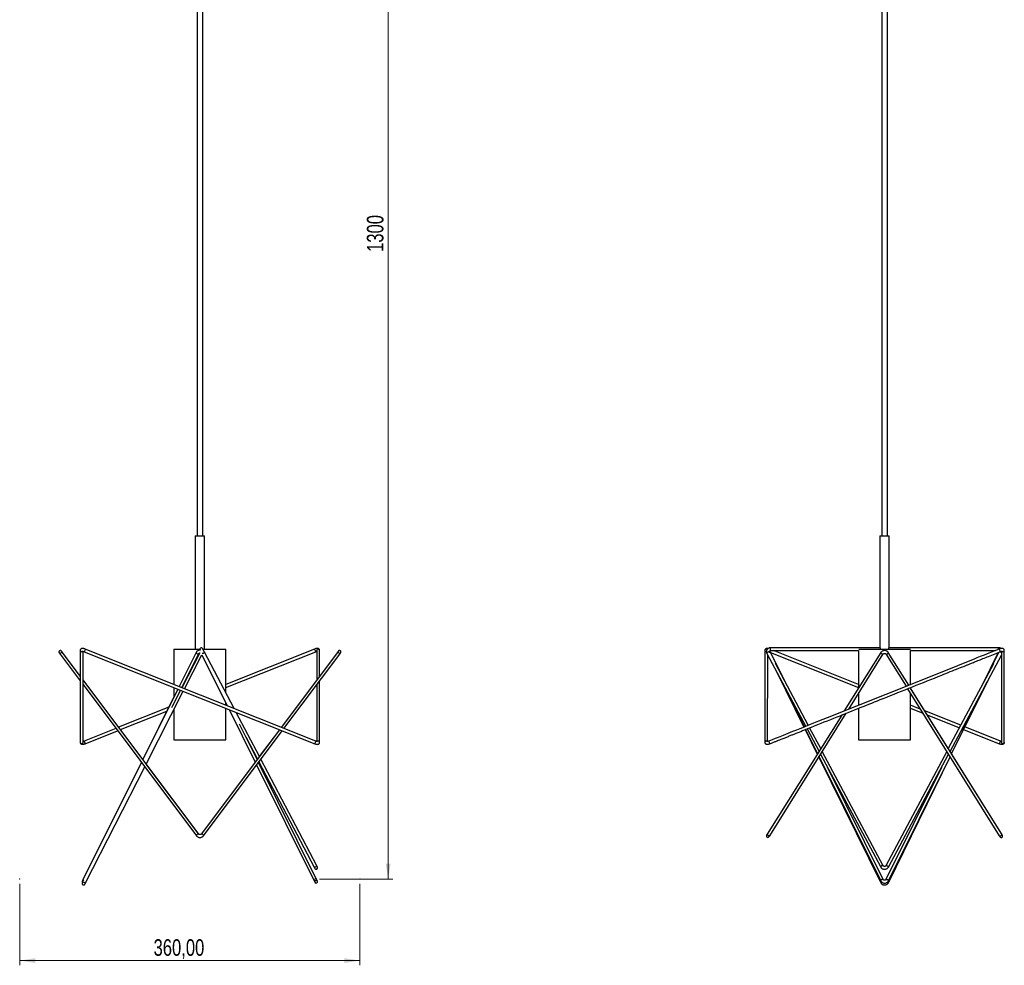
# Model space of a CAD drawing. Header units: millimetres. Extents: x 609 to 817, y 249 to 649.
# Tile 1 of 2: x 609 to 817, y 249 to 449. Entities that reach past the tile are written whole.
import ezdxf

# ---------------------------------------------------------------- set-up
doc = ezdxf.new("R2010")
doc.units = ezdxf.units.MM
doc.header["$PDSIZE"] = -1
doc.styles.add('SLDTEXTSTYLE0', font='TXT', dxfattribs={"width": 0.75})
doc.dimstyles.new('SLDDIMSTYLE0', dxfattribs={"dimtxt": 3.5, "dimasz": 3.302, "dimexe": 0, "dimexo": 0.0625, "dimgap": 0.875, "dimtad": 1, "dimdec": 0, "dimlfac": 5, "dimrnd": 1e-09, "dimzin": 12, "dimdsep": 46, "dimtxsty": 'SLDTEXTSTYLE0', "dimsah": 1, "dimcen": 0.09, "dimadec": 0, "dimazin": 3, "dimtfac": 1, "dimtdec": 0, "dimtofl": 0, "dimtmove": 0, "dimatfit": 3, "dimfxl": 0, "dimfrac": 2, "dimtolj": 1, "dimtzin": 12, "dimarcsym": 0})
doc.dimstyles.new('SLDDIMSTYLE1', dxfattribs={"dimtxt": 3.5, "dimasz": 3.302, "dimexe": 0, "dimexo": 0.0625, "dimgap": 0.875, "dimtad": 1, "dimlfac": 5, "dimrnd": 1e-09, "dimzin": 12, "dimdsep": 46, "dimtxsty": 'SLDTEXTSTYLE0', "dimsah": 1, "dimcen": 0.09, "dimadec": 0, "dimazin": 3, "dimtfac": 1, "dimtofl": 0, "dimtmove": 0, "dimatfit": 3, "dimfxl": 0, "dimfrac": 2, "dimtolj": 1, "dimtzin": 12, "dimarcsym": 0})

# ---------------------------------------------------------------- blocks, each defined once
blk = doc.blocks.new('_D')
at = {"color": 7, "linetype": 'Continuous', "lineweight": 0}
for p, q in [((653.68, 526.97), (688.01, 526.97)), ((687.01, 267.04), (687.01, 526.97)), ((672.5, 267.04), (688.01, 267.04))]:
    blk.add_line(p, q, dxfattribs=at)
at = {"color": 7, "linetype": 'Continuous', "lineweight": 18}
for points in [[(687.01, 526.97), (686.5, 523.67), (687.52, 523.67)], [(687.01, 267.04), (687.52, 270.35), (686.5, 270.35)]]:
    blk.add_solid(points, dxfattribs=at)
at = {"color": 7, "linetype": 'Continuous', "lineweight": 18, "insert": (682.5, 399.8), "char_height": 3.5, "attachment_point": 1, "rotation": 90, "style": 'SLDTEXTSTYLE0'}
blk.add_mtext('1300', dxfattribs=at)
blk = doc.blocks.new('_D_1')
at = {"color": 7, "linetype": 'Continuous', "lineweight": 0}
for p, q in [((609.04, 266.04), (609.04, 248.81)), ((681.04, 266.04), (681.04, 248.81)), ((609.04, 249.81), (681.04, 249.81))]:
    blk.add_line(p, q, dxfattribs=at)
at = {"color": 7, "linetype": 'Continuous', "lineweight": 18}
for points in [[(609.04, 249.81), (612.34, 249.3), (612.34, 250.31)], [(681.04, 249.81), (677.74, 250.31), (677.74, 249.3)]]:
    blk.add_solid(points, dxfattribs=at)
at = {"color": 7, "linetype": 'Continuous', "lineweight": 18, "insert": (637.37, 254.32), "char_height": 3.5, "attachment_point": 1, "style": 'SLDTEXTSTYLE0'}
blk.add_mtext('360,00', dxfattribs=at)

msp = doc.modelspace()

# ---------------------------------------------------------------- linework, layer by layer
at = {"color": 7, "linetype": 'Continuous', "lineweight": 25}
for p, q in [((646.5809, 511.7726), (646.5809, 339.7216)), ((647.7809, 339.7216), (647.7809, 511.7726)), ((791.4397, 511.7726), (791.4397, 339.7216)), ((792.6397, 339.7216), (792.6397, 511.7726)), ((646.1809, 339.7216), (646.1809, 315.7216)), ((646.1809, 339.7216), (647.1809, 339.7216)), ((647.1809, 339.7216), (648.1809, 339.7216)), ((648.1809, 315.7216), (648.1809, 339.7216)), ((791.0397, 339.7216), (791.0397, 316.0216)), ((791.0397, 339.7216), (793.0397, 339.7216)), ((793.0397, 316.0216), (793.0397, 339.7216)), ((617.6121, 314.6819), (621.8495, 309.0269)), ((621.8502, 310.0266), (618.0922, 315.0417)), ((621.8502, 310.0279), (618.0924, 315.0417)), ((621.8537, 315.4657), (621.841, 295.9857)), ((622.441, 295.9832), (622.4536, 315.2566)), ((622.6822, 315.1875), (671.461, 295.6984)), ((671.6839, 296.2555), (622.9051, 315.7446)), ((641.6809, 315.7216), (641.6809, 308.2429)), ((641.6809, 315.7216), (647.1809, 315.7216)), ((646.3795, 315.0283), (642.7806, 307.8035)), ((643.3397, 307.5801), (646.9165, 314.7608)), ((647.1257, 314.9106), (643.3776, 307.565)), ((647.2152, 315.5822), (647.2471, 315.5214)), ((648.1445, 315.103), (647.7465, 315.8611)), ((647.8197, 315.7216), (652.6809, 315.7216)), ((654.4173, 303.1541), (648.1445, 315.103)), ((671.4567, 315.7447), (652.6809, 308.247)), ((652.6809, 306.4618), (652.6809, 315.7216)), ((652.6809, 307.6009), (671.6794, 315.1876)), ((676.2693, 315.0417), (664.3776, 299.1746)), ((676.2695, 315.0417), (664.3794, 299.1739)), ((664.9564, 298.9434), (676.7496, 314.6819)), ((766.7127, 315.4667), (766.7092, 295.9776)), ((767.1139, 314.8224), (775.3513, 299.3772)), ((770.8624, 309.069), (767.8913, 315.0557)), ((767.8963, 315.0457), (786.5397, 307.5996)), ((791.0858, 316.0216), (767.9212, 316.0216)), ((767.9212, 315.4216), (786.5479, 315.4216)), ((786.5397, 308.2457), (768.5727, 315.4216)), ((791.2483, 315.0207), (783.517, 302.6398)), ((784.4596, 303.0164), (791.7573, 314.7029)), ((786.5397, 315.4216), (786.5397, 307.4803)), ((786.5725, 315.7216), (797.5069, 315.7216)), ((791.157, 315.7216), (791.157, 315.9689)), ((791.7573, 314.7029), (791.7542, 314.6984)), ((792.3218, 314.7029), (796.59, 307.8632)), ((792.3218, 314.7029), (792.3245, 314.6989)), ((797.1561, 308.0894), (792.8308, 315.0206)), ((792.9324, 315.7216), (792.9324, 315.9811)), ((816.1613, 316.0216), (792.9936, 316.0216)), ((797.5315, 315.4216), (815.5073, 315.4216)), ((797.5397, 308.2426), (797.5397, 315.4216)), ((816.0921, 315.0092), (812.6906, 308.077)), ((816.1881, 315.0557), (813.1817, 308.9978)), ((816.767, 315.2547), (816.7814, 295.9861)), ((817.3814, 295.9882), (817.3669, 315.467)), ((643.9371, 307.3414), (647.6054, 314.5305)), ((647.6009, 314.5216), (652.9516, 303.7398)), ((767.3093, 296.1888), (767.3125, 314.4501)), ((775.9118, 299.6011), (768.9389, 312.6755)), ((815.1266, 312.644), (805.5352, 294.6621)), ((805.9018, 294.0745), (816.7676, 314.4458)), ((769.1564, 310.9927), (774.9659, 299.2232)), ((635.0895, 292.3633), (622.4496, 309.228)), ((646.9151, 276.5766), (622.4496, 309.2266)), ((770.3288, 308.7944), (775.0601, 299.2608)), ((806.2046, 293.5892), (813.7153, 308.7232)), ((808.1253, 297.4111), (814.1913, 309.6157)), ((622.449, 308.2269), (646.4349, 276.2168)), ((642.5122, 307.2646), (635.088, 292.3603)), ((635.8048, 291.4037), (643.6633, 306.8047)), ((641.2393, 303.3635), (643.0712, 307.0413)), ((643.1037, 307.0283), (641.4638, 303.8144)), ((641.6809, 307.5968), (641.6809, 305.5957)), ((786.5397, 306.3475), (786.5397, 303.8475)), ((796.9127, 307.346), (816.3248, 276.2386)), ((816.8336, 276.5565), (797.4788, 307.5722)), ((797.5397, 307.4746), (797.5397, 307.5965)), ((805.5354, 294.6624), (797.5397, 307.4749)), ((797.5397, 296.5216), (797.5397, 306.3413)), ((641.6809, 305.5958), (635.088, 292.3603)), ((641.6809, 304.25), (641.6809, 304.2397)), ((652.6809, 304.2853), (652.9516, 303.7398)), ((652.6809, 303.8479), (652.6809, 304.2853)), ((640.598, 303.4219), (629.9793, 299.1815)), ((630.352, 298.6843), (640.1962, 302.6154)), ((641.6809, 302.9196), (641.6809, 296.5216)), ((652.6809, 296.5216), (652.6809, 303.2018)), ((653.3515, 302.9339), (658.8678, 291.8185)), ((653.3515, 302.9339), (658.8678, 291.8185)), ((659.7501, 292.996), (654.8466, 302.3365)), ((767.7376, 276.2378), (783.922, 302.1555)), ((786.5397, 303.2014), (786.5397, 296.5216)), ((799.6085, 303.0261), (797.5397, 303.8524)), ((797.5397, 303.2063), (800.1455, 302.1656)), ((808.1721, 299.6059), (800.5509, 302.6498)), ((782.9794, 301.7789), (767.2287, 276.5556)), ((801.0879, 301.7892), (807.888, 299.0733)), ((806.23, 293.5486), (810.2277, 301.6957)), ((629.4002, 298.9503), (622.6776, 296.2657)), ((622.9005, 295.7087), (629.7728, 298.453)), ((664.0068, 298.6767), (647.4467, 276.5766)), ((647.9268, 276.2168), (664.5838, 298.4461)), ((659.2707, 292.3563), (655.5384, 299.8769)), ((664.0049, 298.6774), (659.7488, 292.9985)), ((775.2322, 298.6835), (777.7991, 293.4831)), ((775.3277, 298.7216), (777.8706, 293.5976)), ((775.6353, 298.8445), (778.1743, 294.0839)), ((778.5411, 294.6713), (776.1959, 299.0685)), ((808.7753, 298.7189), (816.3196, 295.7057)), ((816.5414, 296.2632), (809.0432, 299.258)), ((622.6782, 296.2648), (622.6776, 296.2655)), ((641.6809, 296.5216), (647.1809, 296.5216)), ((647.1809, 296.5216), (652.6809, 296.5216)), ((659.2707, 292.3563), (656.892, 297.1494)), ((656.892, 297.1494), (659.3516, 292.4642)), ((786.5397, 296.5216), (797.5397, 296.5216)), ((791.7619, 269.8818), (778.8669, 294.0603)), ((805.2092, 294.051), (792.3176, 269.8818)), ((634.7886, 291.7593), (622.4347, 266.9583)), ((634.7886, 291.7593), (622.4347, 266.9583)), ((658.8665, 291.8212), (647.4272, 276.5579)), ((659.3503, 292.4668), (659.2694, 292.3589)), ((671.8743, 266.9598), (659.5694, 291.7543)), ((671.8743, 266.9598), (659.5694, 291.7543)), ((659.6605, 291.8759), (671.3542, 269.6012)), ((671.8854, 269.8801), (660.059, 292.4077)), ((778.1114, 292.8504), (791.2202, 266.293)), ((778.1839, 292.9664), (791.2227, 266.693)), ((778.5001, 293.473), (791.2325, 269.5995)), ((792.847, 269.5995), (805.5759, 293.4635)), ((792.8567, 266.693), (805.8913, 292.9579)), ((792.8574, 266.2958), (805.9187, 292.9141)), ((816.8341, 276.557), (806.2302, 293.549)), ((622.9902, 266.2894), (635.5011, 290.8084)), ((646.9203, 276.5781), (635.8064, 291.4068)), ((659.1665, 291.2166), (671.3368, 266.693)), ((659.1665, 291.2166), (671.3368, 266.693)), ((791.7602, 266.9598), (779.9708, 290.7155)), ((804.0892, 290.6763), (792.3192, 266.9598)), ((767.2287, 276.5556), (767.0815, 276.3199)), ((767.5904, 276.0021), (767.7376, 276.2378)), ((671.3542, 269.6012), (671.514, 269.2968)), ((672.0452, 269.5757), (671.8854, 269.8801)), ((791.7619, 269.8818), (791.7603, 269.8847)), ((792.3176, 269.8818), (792.3192, 269.8847)), ((671.3368, 266.693), (671.4952, 266.3739)), ((671.3368, 266.693), (671.4952, 266.3739)), ((672.0327, 266.6406), (671.8743, 266.9598)), ((672.0327, 266.6406), (671.8743, 266.9598))]:
    msp.add_line(p, q, dxfattribs=at)
at = {"color": 8, "linetype": 'Continuous', "lineweight": 25}
for p, q in [((618.0924, 315.0417), (618.0945, 315.0387)), ((676.2693, 315.0417), (676.2674, 315.0389)), ((767.9212, 315.7216), (767.9212, 316.0216)), ((767.9212, 315.4216), (767.9212, 315.7216)), ((816.1613, 315.6826), (816.1613, 316.0216)), ((816.8341, 276.557), (816.8277, 276.5659))]:
    msp.add_line(p, q, dxfattribs=at)
at = {"color": 8, "linetype": 'Continuous', "lineweight": 25, "flags": 128}
for points in [[(617.6121, 314.6819), (617.5996, 314.7367), (617.6255, 314.8105), (617.6859, 314.8921), (617.7717, 314.9691), (617.8697, 315.0298), (617.965, 315.0649), (618.0432, 315.0691), (618.0922, 315.0417)], [(622.1532, 315.1875), (622.2681, 315.2087), (622.3563, 315.261)], [(646.3797, 315.0288), (646.3744, 314.9965), (646.401, 314.9354), (646.4653, 314.8681), (646.5573, 314.8048), (646.6631, 314.7552), (646.7667, 314.7268), (646.8521, 314.724), (646.9065, 314.7471), (646.9162, 314.7601)], [(648.1445, 315.103), (648.1501, 315.063), (648.121, 314.9981), (648.055, 314.9279), (647.9622, 314.8632), (647.8567, 314.8138), (647.7545, 314.7871), (647.6713, 314.7874), (647.632, 314.8031)], [(671.6794, 315.1876), (671.6703, 315.2085), (671.6457, 315.2687), (671.6092, 315.3589), (671.5664, 315.4655), (671.5239, 315.5721), (671.4881, 315.6627), (671.4645, 315.7232), (671.4567, 315.7447), (671.4567, 315.7447)], [(676.7496, 314.6819), (676.7621, 314.7366), (676.7362, 314.8104), (676.6758, 314.8921), (676.59, 314.9691), (676.492, 315.0298), (676.3967, 315.0649), (676.3186, 315.0691), (676.2695, 315.0417)], [(767.5047, 315.1397), (767.4032, 315.1127), (767.298, 315.063), (767.205, 314.9981), (767.1385, 314.9279), (767.1085, 314.8632), (767.1139, 314.8224)], [(767.6136, 315.1315), (767.5871, 315.1399), (767.5047, 315.1397)], [(791.7542, 314.6984), (791.7507, 314.6939), (791.6926, 314.6587), (791.6055, 314.6545), (791.5029, 314.6819), (791.4002, 314.7366), (791.3131, 314.8104), (791.2549, 314.8921), (791.2344, 314.9691), (791.2484, 315.0208)], [(792.3245, 314.6989), (792.3283, 314.6938), (792.3865, 314.6587), (792.4736, 314.6545), (792.5763, 314.6818), (792.679, 314.7366), (792.7661, 314.8104), (792.8243, 314.892), (792.8447, 314.969), (792.8308, 315.0206)], [(816.469, 315.1315), (816.4954, 315.1399), (816.5777, 315.1397)], [(816.5777, 315.1397), (816.6792, 315.1127), (816.7677, 315.0723)], [(817.0669, 315.1876), (816.9521, 315.2085), (816.8581, 315.2657)], [(622.6776, 296.2655), (622.6775, 296.2657), (622.6824, 296.2516), (622.6992, 296.2077), (622.7262, 296.1389), (622.7602, 296.053), (622.7974, 295.9597), (622.8337, 295.8695), (622.865, 295.7926), (622.8877, 295.7376), (622.8993, 295.7107), (622.8999, 295.7096), (622.8999, 295.7096)], [(671.6839, 296.2554), (671.6839, 296.2555), (671.6749, 296.2347), (671.6503, 296.1746), (671.6138, 296.0845), (671.5711, 295.978), (671.5285, 295.8713), (671.4927, 295.7807), (671.469, 295.72), (671.461, 295.6984)], [(646.4349, 276.2169), (646.4224, 276.2716), (646.4483, 276.3454), (646.5088, 276.427), (646.5945, 276.504), (646.6925, 276.5647), (646.7878, 276.5998), (646.866, 276.604), (646.915, 276.5767)], [(647.9268, 276.2169), (647.9393, 276.2716), (647.9134, 276.3454), (647.853, 276.427), (647.7672, 276.504), (647.6692, 276.5647), (647.5739, 276.5998), (647.4957, 276.604), (647.4467, 276.5767)], [(767.7376, 276.2378), (767.7311, 276.2288), (767.673, 276.1937), (767.5859, 276.1895), (767.4832, 276.2168), (767.3805, 276.2716), (767.2934, 276.3454), (767.2353, 276.427), (767.2148, 276.504), (767.2287, 276.5556)], [(816.3248, 276.2385), (816.3312, 276.2296), (816.3893, 276.1943), (816.4763, 276.19), (816.5789, 276.2173), (816.6816, 276.2721), (816.7687, 276.3459), (816.827, 276.4276), (816.8475, 276.5047), (816.8335, 276.5566)], [(671.8854, 269.8801), (671.8911, 269.8401), (671.862, 269.7752), (671.796, 269.7051), (671.7032, 269.6403), (671.5977, 269.5909), (671.4955, 269.5643), (671.4123, 269.5645), (671.3607, 269.5915), (671.3542, 269.6012)], [(791.6233, 269.9168), (791.5218, 269.8898), (791.4165, 269.8401), (791.3235, 269.7752), (791.257, 269.7051), (791.227, 269.6403), (791.2325, 269.5994)], [(791.7603, 269.8847), (791.7562, 269.8904), (791.7056, 269.9171), (791.6233, 269.9168)], [(792.3192, 269.8847), (792.3233, 269.8904), (792.3739, 269.917), (792.4562, 269.9168)], [(792.4562, 269.9168), (792.5577, 269.8898), (792.663, 269.84), (792.7559, 269.7752), (792.8225, 269.705), (792.8524, 269.6403), (792.8469, 269.5994)], [(622.4347, 266.9583), (622.4297, 266.9265), (622.4563, 266.8654), (622.5205, 266.7981), (622.5957, 266.7447)], [(671.8743, 266.9598), (671.8797, 266.9356), (671.8588, 266.8762), (671.7994, 266.8093), (671.7105, 266.745), (671.6056, 266.693), (671.5007, 266.6614), (671.4117, 266.6549), (671.3523, 266.6745), (671.3368, 266.693)], [(791.7602, 266.9598), (791.719, 266.9914), (791.6432, 266.9979), (791.5442, 266.9783), (791.4373, 266.9356), (791.3386, 266.8762), (791.2631, 266.8093), (791.2224, 266.745), (791.2227, 266.693), (791.2228, 266.693)], [(792.3192, 266.9598), (792.3604, 266.9914), (792.4363, 266.9979), (792.5352, 266.9783), (792.6422, 266.9356), (792.7409, 266.8762), (792.8163, 266.8093), (792.857, 266.745), (792.8567, 266.693), (792.8567, 266.693)], [(622.9902, 266.2894), (622.9488, 266.2587), (622.8731, 266.2533), (622.7745, 266.2742), (622.6681, 266.3182), (622.57, 266.3786), (622.4952, 266.4462), (622.4551, 266.5106), (622.4512, 266.526)], [(791.5796, 266.3325), (791.4892, 266.2894), (791.3841, 266.2587), (791.295, 266.2533), (791.2354, 266.2742), (791.2202, 266.293)], [(792.5014, 266.3331), (792.5897, 266.2916), (792.6948, 266.2613), (792.7836, 266.2563), (792.8426, 266.2775), (792.8574, 266.2958)]]:
    msp.add_lwpolyline(points, dxfattribs=at)
at = {"color": 7, "linetype": 'Continuous', "lineweight": 25, "flags": 128}
for points in [[(671.9079, 315.4655), (671.9079, 315.4667), (671.908, 315.4755)], [(672.5084, 310.0235), (672.5083, 310.7158), (672.5082, 311.4524), (672.5082, 312.1579), (672.5081, 312.4045), (672.5081, 312.6416), (672.5081, 312.9194), (672.5081, 313.2744), (672.508, 313.7637), (672.508, 314.3496), (672.5079, 314.519), (672.5079, 314.695), (672.5079, 314.8776), (672.5079, 315.0667), (672.5079, 315.2624), (672.5079, 315.4647)], [(816.3158, 315.7447), (815.1422, 315.2758), (814.0824, 314.8523), (813.1367, 314.4745), (812.3053, 314.1422), (811.5883, 313.8558), (810.9861, 313.6152), (810.4595, 313.4048), (807.4723, 312.2112), (802.0211, 310.0332), (792.2868, 306.1438), (779.8977, 301.1937), (778.0806, 300.4677), (776.2929, 299.7534), (774.6618, 299.1017), (774.1132, 298.8825), (773.4215, 298.6061), (772.5821, 298.2707), (771.5956, 297.8766), (770.6064, 297.4813), (769.5043, 297.041), (768.8821, 296.7924), (768.2294, 296.5316), (767.5411, 296.2568)], [(622.4347, 266.9583), (622.4008, 266.8902), (622.3698, 266.8279), (622.3423, 266.7729), (622.3191, 266.7263), (622.3005, 266.6889), (622.287, 266.6617), (622.2787, 266.6451), (622.2759, 266.6396)], [(622.4347, 266.9583), (622.4008, 266.8902), (622.3698, 266.8279), (622.3423, 266.7729), (622.3191, 266.7263), (622.3005, 266.6889), (622.287, 266.6617), (622.2787, 266.6451), (622.2759, 266.6396)], [(622.3222, 266.3046), (622.3056, 266.2715), (622.2935, 266.2471), (622.2885, 266.2367), (622.2844, 266.2277), (622.2812, 266.2201), (622.2753, 266.2043), (622.2596, 266.1244), (622.2713, 266.0221), (622.3163, 265.9307), (622.3932, 265.8569), (622.4928, 265.8143), (622.588, 265.8083), (622.6641, 265.8259), (622.723, 265.8557), (622.766, 265.8897), (622.7949, 265.9215), (622.8114, 265.9447), (622.8171, 265.9538), (622.8198, 265.9585), (622.8224, 265.963), (622.8257, 265.9691), (622.8396, 265.9957), (622.8793, 266.0726), (622.9435, 266.198), (622.9902, 266.2894), (622.9902, 266.2894)]]:
    msp.add_lwpolyline(points, dxfattribs=at)
at = {"color": 8, "linetype": 'Continuous', "lineweight": 25}
for centre, radius, start, end in [((622.1427, 315.4765), 0.2893, 182.355937, 272.07552), ((642.8069, 307.4588), 21.5577, 157.396519, 158.991239), ((672.2076, 315.4508), 0.3006, 2.62496, 175.272089), ((767.0108, 315.4525), 0.2984, 50.492893, 177.302236), ((836.8003, 323.5949), 21.9372, 200.968129, 202.535265), ((817.0781, 315.4762), 0.2888, 267.765248, 358.429007), ((767.0081, 295.9632), 0.2992, 45.598827, 177.23954), ((769.4709, 296.671), 1.9738, 192.1143, 209.599091)]:
    msp.add_arc(centre, radius, start, end, dxfattribs=at)
at = {"color": 7, "linetype": 'Continuous', "lineweight": 25}
for centre, radius, start, end in [((647.4809, 315.7216), 0.3, 27.698438, 207.698438), ((672.2049, 295.9572), 0.303, 357.63837, 134.292179), ((767.336, 276.161), 0.3, 148.017155, 328.017155), ((671.7796, 269.4363), 0.3, 207.698438, 27.698438), ((622.5445, 266.5058), 0.3, 153.521104, 222.462333), ((671.764, 266.5073), 0.3, 206.393914, 26.393914)]:
    msp.add_arc(centre, radius, start, end, dxfattribs=at)
msp.add_ellipse((816.4553, 314.9192), major_axis=(0.2668, -0.1372), ratio=0.41557512, start_param=1.88746934, end_param=2.47351762, dxfattribs=at)
for points, knots in [([(618.0924, 315.0417), (618.0748, 315.0652), (618.0234, 315.1338), (617.9539, 315.2264), (617.9106, 315.2842), (617.8964, 315.3031), (617.8937, 315.3068), (617.8928, 315.3079), (617.8922, 315.3088), (617.8913, 315.3099), (617.8896, 315.3121), (617.8676, 315.34), (617.8167, 315.3854), (617.7249, 315.4243), (617.6233, 315.4317), (617.5213, 315.404), (617.4343, 315.3415), (617.3788, 315.2598), (617.3544, 315.1787), (617.3516, 315.109), (617.3613, 315.0521), (617.3766, 315.0089), (617.3921, 314.9789), (617.403, 314.9617), (617.4089, 314.9533), (617.4107, 314.9508), (617.4115, 314.9498), (617.412, 314.949), (617.4126, 314.9482), (617.4136, 314.9468), (617.418, 314.9409), (617.4445, 314.9057), (617.511, 314.8168), (617.5782, 314.7271), (617.6121, 314.6819)], [0, 0, 0, 0, 0.04484009, 0.13113319, 0.2177106, 0.26116626, 0.28294627, 0.28882411, 0.291247, 0.29263811, 0.29371292, 0.29608749, 0.33958811, 0.38330115, 0.42656441, 0.47317358, 0.52140753, 0.56625997, 0.60243295, 0.63296149, 0.65849357, 0.67893577, 0.69393048, 0.70326177, 0.70630783, 0.70740978, 0.70822828, 0.70926409, 0.71113908, 0.7160892, 0.74300566, 0.82523487, 0.91191152, 1, 1, 1, 1]), ([(618.0922, 315.0417), (618.0746, 315.0652), (618.0232, 315.1338), (617.954, 315.2262), (617.9102, 315.2846), (617.8972, 315.302), (617.8936, 315.3068), (617.8941, 315.3061), (617.8942, 315.3061)], [0, 0, 0, 0, 0.15754973, 0.46072513, 0.76482722, 0.91723858, 0.9924601, 1, 1, 1, 1]), ([(622.9051, 315.7446), (622.832, 315.771), (622.6924, 315.8215), (622.46, 315.8664), (622.2607, 315.8745), (622.0577, 315.8187), (621.9318, 315.7099), (621.8654, 315.5879), (621.8577, 315.5068), (621.8537, 315.4644)], [0, 0, 0, 0, 0.15841077, 0.30250835, 0.50643704, 0.67510626, 0.81675207, 0.90401325, 1, 1, 1, 1]), ([(622.3512, 315.2751), (622.3521, 315.2742), (622.3548, 315.2714), (622.4103, 315.2684), (622.4983, 315.2493), (622.5965, 315.2201), (622.6531, 315.1986), (622.6822, 315.1875)], [0, 0, 0, 0, 0.107855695, 0.335896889, 0.63812081, 0.813758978, 1, 1, 1, 1]), ([(647.2503, 315.5155), (647.1963, 315.5161), (647.0697, 315.5174), (646.8472, 315.4617), (646.6407, 315.3485), (646.4762, 315.1926), (646.413, 315.0854), (646.3796, 315.0287)], [0, 0, 0, 0, 0.15107181, 0.35402115, 0.63554207, 0.80740511, 1, 1, 1, 1]), ([(646.9163, 314.7605), (646.9336, 314.7875), (646.9674, 314.8402), (647.0534, 314.8919), (647.1184, 314.9174), (647.152, 314.9179), (647.1525, 314.9179)], [0, 0, 0, 0, 0.34756032, 0.67933676, 0.99457473, 1, 1, 1, 1]), ([(672.5079, 315.4642), (672.5058, 315.4953), (672.5019, 315.5547), (672.4652, 315.6508), (672.3883, 315.7551), (672.2074, 315.8608), (672.0004, 315.8739), (671.7154, 315.8357), (671.5449, 315.7758), (671.4567, 315.7447)], [0, 0, 0, 0, 0.072658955, 0.13881156, 0.246786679, 0.385711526, 0.635007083, 0.810994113, 1, 1, 1, 1]), ([(671.6794, 315.1876), (671.731, 315.2066), (671.8132, 315.2371), (671.8821, 315.2499), (671.9079, 315.2547)], [0, 0, 0, 0, 0.62634913, 1, 1, 1, 1]), ([(671.9079, 315.4654), (671.9079, 315.4158), (671.9079, 315.318), (671.9079, 315.1735), (671.9079, 315.0332), (671.9079, 314.8081), (671.908, 314.5227), (671.908, 314.1871), (671.908, 313.8856), (671.908, 313.608), (671.9081, 313.3539), (671.9081, 312.8011), (671.9082, 311.6052), (671.9084, 310.304), (671.9084, 309.4005), (671.9085, 309.223)], [0, 0, 0, 0, 0.02385145, 0.04701714, 0.06949634, 0.09128838, 0.15529705, 0.20669245, 0.25264767, 0.30025147, 0.34012202, 0.37475004, 0.56589351, 0.9147136, 1, 1, 1, 1]), ([(676.7496, 314.6819), (676.7672, 314.7054), (676.8187, 314.774), (676.888, 314.8666), (676.9313, 314.9244), (676.9455, 314.9433), (676.9481, 314.9469), (676.949, 314.9481), (676.9495, 314.9488), (676.9506, 314.9502), (676.9522, 314.9524), (676.9559, 314.9576), (676.9714, 314.9809), (676.9965, 315.0317), (677.0125, 315.1126), (677.0032, 315.2057), (676.9628, 315.2978), (676.8876, 315.3765), (676.793, 315.421), (676.7019, 315.4309), (676.6283, 315.4191), (676.5709, 315.3959), (676.5287, 315.3689), (676.5, 315.3438), (676.4829, 315.3254), (676.474, 315.3146), (676.4709, 315.3106), (676.4701, 315.3095), (676.4696, 315.3088), (676.4691, 315.3081), (676.4683, 315.3071), (676.4656, 315.3035), (676.4451, 315.2762), (676.3837, 315.1943), (676.3175, 315.1059), (676.2771, 315.052), (676.2693, 315.0417)], [0, 0, 0, 0, 0.04480945, 0.13104316, 0.21755983, 0.26098201, 0.28273061, 0.28853543, 0.29151041, 0.29266017, 0.29367755, 0.29608649, 0.301023, 0.3311994, 0.37060253, 0.40953061, 0.45414689, 0.50213973, 0.55148752, 0.59022947, 0.62258663, 0.64986231, 0.67212908, 0.68908861, 0.70041504, 0.70600571, 0.70715599, 0.70792747, 0.7088092, 0.71030131, 0.71388418, 0.72933269, 0.81169843, 0.89842667, 0.98055812, 1, 1, 1, 1]), ([(676.4677, 315.3063), (676.4675, 315.3061), (676.4667, 315.3049), (676.4532, 315.287), (676.4085, 315.2272), (676.3396, 315.1353), (676.2876, 315.0659), (676.2695, 315.0417)], [0, 0, 0, 0, 0.04193375, 0.2382968, 0.53439059, 0.83775451, 1, 1, 1, 1]), ([(767.3826, 315.8503), (767.372, 315.8525), (767.2692, 315.874), (767.1212, 315.8724), (766.9175, 315.8195), (766.7921, 315.7112), (766.7254, 315.5905), (766.7171, 315.5101), (766.7127, 315.468)], [0, 0, 0, 0, 0.03270762, 0.31654194, 0.55043981, 0.74635175, 0.86706307, 1, 1, 1, 1]), ([(767.9212, 316.0216), (767.8726, 316.0195), (767.7436, 316.0137), (767.54, 315.9543), (767.332, 315.833), (767.1664, 315.6625), (767.0567, 315.457), (767.0121, 315.2339), (767.0289, 315.0147), (767.0865, 314.8844), (767.1139, 314.8224)], [0, 0, 0, 0, 0.08125904, 0.21598268, 0.35147103, 0.48667429, 0.62054105, 0.7522949, 0.88201677, 1, 1, 1, 1]), ([(767.6482, 315.0641), (767.6557, 315.0672), (767.6937, 315.0832), (767.7596, 315.0956), (767.8313, 315.0963), (767.8768, 315.0811), (767.8848, 315.0609), (767.8876, 315.0538)], [0, 0, 0, 0, 0.064237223, 0.328261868, 0.59229793, 0.856363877, 1, 1, 1, 1]), ([(767.7194, 315.3578), (767.7226, 315.3609), (767.7453, 315.3824), (767.8157, 315.4119), (767.8853, 315.4183), (767.9212, 315.4216)], [0, 0, 0, 0, 0.07456421, 0.52153405, 1, 1, 1, 1]), ([(767.8945, 315.0497), (767.858, 315.1164), (767.7934, 315.2342), (767.7481, 315.3215), (767.7227, 315.3536), (767.7194, 315.3578)], [0, 0, 0, 0, 0.53044695, 0.93825927, 1, 1, 1, 1]), ([(767.7547, 295.6961), (767.9776, 295.785), (768.4072, 295.9565), (769.0321, 296.2062), (769.6182, 296.4403), (770.263, 296.698), (770.9497, 296.9724), (771.6974, 297.2711), (772.3836, 297.5453), (773.0125, 297.7966), (774.3929, 298.3481), (777.386, 299.544), (783.4434, 301.9643), (792.6333, 305.6361), (800.612, 308.824), (805.9404, 310.953), (807.6808, 311.6484), (809.0067, 312.1782), (809.9799, 312.567), (810.704, 312.8563), (811.5791, 313.206), (812.6054, 313.6161), (813.7826, 314.0864), (815.1103, 314.6169), (816.0455, 314.9906), (816.5381, 315.1874)], [0, 0, 0, 0, 0.01370106, 0.02641913, 0.03843092, 0.04973852, 0.0660761, 0.08065789, 0.09571962, 0.10827611, 0.11933121, 0.18061299, 0.2923366, 0.49184197, 0.74575805, 0.78299954, 0.81951943, 0.85278437, 0.86453811, 0.87937249, 0.89731231, 0.91835259, 0.94248673, 0.96970617, 1, 1, 1, 1]), ([(792.8308, 315.0206), (792.8037, 315.0591), (792.7355, 315.1559), (792.5829, 315.2808), (792.3774, 315.3806), (792.1452, 315.4312), (791.9024, 315.4278), (791.6657, 315.3683), (791.4541, 315.254), (791.3197, 315.1273), (791.2626, 315.0421), (791.2483, 315.0207)], [0, 0, 0, 0, 0.0789862, 0.19858249, 0.32028381, 0.44465572, 0.57090936, 0.69863318, 0.82756945, 0.9567168, 1, 1, 1, 1]), ([(791.7573, 314.7029), (791.7631, 314.7112), (791.7791, 314.7342), (791.8291, 314.7757), (791.9148, 314.8136), (792.018, 314.8312), (792.1257, 314.8233), (792.2205, 314.792), (792.29, 314.7459), (792.3114, 314.717), (792.3218, 314.7029)], [0, 0, 0, 0, 0.0768268, 0.21183996, 0.33925621, 0.4737141, 0.60761093, 0.74089601, 0.87409014, 1, 1, 1, 1]), ([(816.7027, 315.846), (816.6761, 315.8667), (816.5887, 315.9345), (816.4023, 316.0025), (816.2426, 316.0152), (816.1613, 316.0216)], [0, 0, 0, 0, 0.17666854, 0.58036585, 1, 1, 1, 1]), ([(817.3669, 315.4683), (817.3645, 315.499), (817.3601, 315.5577), (817.3231, 315.6526), (817.2462, 315.7559), (817.0655, 315.861), (816.8586, 315.8739), (816.574, 315.8356), (816.4039, 315.7757), (816.3158, 315.7447)], [0, 0, 0, 0, 0.07229656, 0.13809677, 0.245585, 0.38462864, 0.63446561, 0.81073039, 1, 1, 1, 1]), ([(816.5381, 315.1874), (816.5889, 315.2059), (816.6828, 315.2401), (816.7969, 315.2628), (816.8626, 315.2691), (816.8962, 315.2663), (816.8943, 315.267), (816.8937, 315.2672)], [0, 0, 0, 0, 0.32038528, 0.59269145, 0.79984497, 0.93971725, 1, 1, 1, 1]), ([(672.5073, 295.9411), (672.5078, 296.0344), (672.5087, 296.2132), (672.5089, 296.4733), (672.5092, 296.7155), (672.5093, 296.943), (672.5095, 297.1557), (672.5095, 297.3535), (672.5095, 297.5793), (672.5095, 297.8214), (672.5095, 298.0738), (672.5095, 298.6249), (672.5094, 299.8213), (672.5091, 302.2413), (672.5088, 305.4181), (672.5086, 307.8688), (672.5085, 309.0231)], [0, 0, 0, 0, 0.02106496, 0.04039757, 0.05862757, 0.07577113, 0.09181566, 0.10675815, 0.12059597, 0.14308853, 0.16184786, 0.17835206, 0.26985455, 0.43671106, 0.7346675, 1, 1, 1, 1]), ([(671.9086, 308.2227), (671.9086, 307.4373), (671.9089, 305.0019), (671.9091, 302.3246), (671.9093, 300.1946), (671.9094, 299.4972), (671.9094, 298.9686), (671.9095, 298.5865), (671.9095, 298.3112), (671.9096, 297.9786), (671.9097, 297.6073), (671.9099, 297.2018), (671.9103, 296.7866), (671.9106, 296.4632), (671.9109, 296.2651), (671.9109, 296.2068), (671.9109, 296.1869)], [0, 0, 0, 0, 0.19535164, 0.60572431, 0.66591314, 0.72513639, 0.77918889, 0.7973523, 0.82025867, 0.84806391, 0.88074997, 0.91353342, 0.95006089, 0.98529911, 0.99499204, 1, 1, 1, 1]), ([(621.8416, 296.0037), (621.8421, 295.9706), (621.8429, 295.9072), (621.8781, 295.8052), (621.9565, 295.695), (622.1412, 295.5882), (622.3485, 295.5757), (622.5881, 295.6098), (622.7633, 295.6572), (622.8535, 295.6914), (622.8977, 295.7081)], [0, 0, 0, 0, 0.0764001, 0.14615634, 0.2577555, 0.39706216, 0.63555003, 0.80748844, 0.90556019, 1, 1, 1, 1]), ([(622.439, 295.983), (622.4397, 295.9788), (622.445, 295.9437), (622.4225, 295.877), (622.3744, 295.8011), (622.3013, 295.7431), (622.213, 295.7082), (622.1402, 295.7035), (622.1028, 295.7082), (622.0986, 295.7087)], [0, 0, 0, 0, 0.02646043, 0.22346233, 0.42046457, 0.58147496, 0.77843932, 0.97537505, 1, 1, 1, 1]), ([(622.6878, 296.2698), (622.6567, 296.2578), (622.5986, 296.2354), (622.5124, 296.209), (622.4653, 296.2004), (622.4411, 296.1959)], [0, 0, 0, 0, 0.35731899, 0.66959634, 1, 1, 1, 1]), ([(671.461, 295.6984), (671.5396, 295.6702), (671.6839, 295.6184), (671.9138, 295.5761), (672.1056, 295.5697), (672.2981, 295.6227), (672.4185, 295.721), (672.4846, 295.8287), (672.4996, 295.9028), (672.5073, 295.9411)], [0, 0, 0, 0, 0.1743636, 0.3201916, 0.51815101, 0.68337086, 0.8222243, 0.90819725, 1, 1, 1, 1]), ([(672.0114, 296.1681), (672.011, 296.169), (672.0097, 296.1719), (671.9613, 296.1745), (671.877, 296.1917), (671.7768, 296.2203), (671.7161, 296.2433), (671.6839, 296.2555)], [0, 0, 0, 0, 0.09755524, 0.31267788, 0.61007865, 0.79342071, 1, 1, 1, 1]), ([(766.7092, 295.9783), (766.7113, 295.9471), (766.7153, 295.8878), (766.7524, 295.7917), (766.8298, 295.6874), (767.0094, 295.5834), (767.2121, 295.5693), (767.4904, 295.6047), (767.6627, 295.6643), (767.7547, 295.6961)], [0, 0, 0, 0, 0.07535434, 0.14306468, 0.25261321, 0.39240714, 0.62923041, 0.8019533, 1, 1, 1, 1]), ([(767.5411, 296.2568), (767.486, 296.2369), (767.3885, 296.2018), (767.2737, 296.1799), (767.2116, 296.1741), (767.181, 296.1767), (767.1829, 296.1759), (767.1835, 296.1757)], [0, 0, 0, 0, 0.3466408, 0.61431976, 0.80916974, 0.94316591, 1, 1, 1, 1]), ([(816.3125, 295.7086), (816.3941, 295.6792), (816.5439, 295.6254), (816.7844, 295.5821), (816.9821, 295.5764), (817.1856, 295.6354), (817.3124, 295.7489), (817.3639, 295.8585), (817.3811, 295.9384), (817.3809, 295.9836), (817.3808, 296.0062)], [0, 0, 0, 0, 0.17083165, 0.31376996, 0.50821224, 0.67048868, 0.81193924, 0.90153297, 0.9507817, 1, 1, 1, 1]), ([(816.5407, 296.2604), (816.5401, 296.2585), (816.5375, 296.2509), (816.5254, 296.2182), (816.4994, 296.1506), (816.4658, 296.0649), (816.4282, 295.9702), (816.3909, 295.8771), (816.3601, 295.801), (816.3363, 295.7432), (816.3212, 295.7082), (816.319, 295.7035), (816.3202, 295.7082), (816.3203, 295.7087)], [0, 0, 0, 0, 0.03656961, 0.14821729, 0.25547342, 0.36272599, 0.46997756, 0.57723096, 0.68448454, 0.77214315, 0.8793761, 0.98659348, 1, 1, 1, 1]), ([(816.7812, 296.1923), (816.7607, 296.196), (816.7185, 296.2037), (816.6302, 296.2297), (816.5673, 296.2536), (816.5338, 296.2663)], [0, 0, 0, 0, 0.30604557, 0.62978346, 1, 1, 1, 1]), ([(816.5407, 296.2604), (816.5413, 296.2621), (816.5419, 296.2641), (816.5413, 296.2628), (816.5411, 296.2626)], [0, 0, 0, 0, 0.84087532, 1, 1, 1, 1]), ([(622.8997, 295.7105), (622.9, 295.7098), (622.9005, 295.7084), (622.9001, 295.7092), (622.8999, 295.7096)], [0, 0, 0, 0, 0.5301019, 1, 1, 1, 1]), ([(646.4349, 276.2168), (646.4656, 276.1801), (646.5436, 276.0866), (646.7094, 275.9701), (646.9269, 275.8838), (647.165, 275.8516), (647.4072, 275.8766), (647.6349, 275.96), (647.8114, 276.0795), (647.8942, 276.178), (647.9268, 276.2168)], [0, 0, 0, 0, 0.08594468, 0.21897467, 0.35369108, 0.49052969, 0.62900167, 0.76868064, 0.90892731, 1, 1, 1, 1]), ([(647.4467, 276.5766), (647.4385, 276.5668), (647.4156, 276.5392), (647.3527, 276.4954), (647.2546, 276.4628), (647.1454, 276.4579), (647.0443, 276.4805), (646.9617, 276.5243), (646.9305, 276.5593), (646.9151, 276.5766)], [0, 0, 0, 0, 0.08425779, 0.2367139, 0.39743657, 0.55079903, 0.70178405, 0.85294154, 1, 1, 1, 1]), ([(647.442, 276.5777), (647.434, 276.568), (647.4116, 276.5411), (647.35, 276.4983), (647.254, 276.4664), (647.147, 276.4616), (647.0479, 276.4835), (646.9663, 276.5265), (646.9356, 276.5609), (646.9203, 276.5781)], [0, 0, 0, 0, 0.08476305, 0.23682642, 0.39705921, 0.5498519, 0.70026238, 0.85086604, 1, 1, 1, 1]), ([(816.3248, 276.2385), (816.3393, 276.2153), (816.3817, 276.1476), (816.4359, 276.061), (816.4625, 276.0185), (816.4698, 276.0069), (816.4718, 276.0039), (816.4735, 276.0011), (816.4758, 275.9977), (816.48, 275.9915), (816.4902, 275.9775), (816.5199, 275.9426), (816.583, 275.8935), (816.6853, 275.8603), (816.7975, 275.8666), (816.8992, 275.9122), (816.9723, 275.9854), (817.0122, 276.0663), (817.0264, 276.1385), (817.0247, 276.1996), (817.0144, 276.2479), (817.0016, 276.2824), (816.9912, 276.3035), (816.9857, 276.3133), (816.9837, 276.3166), (816.9823, 276.3189), (816.9809, 276.3214), (816.9776, 276.3268), (816.9663, 276.3449), (816.925, 276.4112), (816.8715, 276.4971), (816.8393, 276.5487), (816.8341, 276.557)], [0, 0, 0, 0, 0.04797988, 0.14035906, 0.2331497, 0.25662665, 0.26982588, 0.27604355, 0.27913844, 0.28219528, 0.28945791, 0.30353665, 0.348457, 0.40182595, 0.45430248, 0.50613749, 0.55824895, 0.59937851, 0.6338263, 0.6628302, 0.68643099, 0.70428292, 0.71586286, 0.7195136, 0.72191755, 0.72455913, 0.72899352, 0.7398968, 0.79831923, 0.89533544, 0.98328502, 1, 1, 1, 1]), ([(816.977, 276.3275), (816.9768, 276.3278), (816.9758, 276.3294), (816.9624, 276.3506), (816.9246, 276.411), (816.8733, 276.493), (816.8399, 276.5464), (816.8335, 276.5566)], [0, 0, 0, 0, 0.06036127, 0.26024333, 0.58823, 0.92104628, 1, 1, 1, 1]), ([(791.2325, 269.5995), (791.2576, 269.5579), (791.3212, 269.4526), (791.4687, 269.3129), (791.6713, 269.1982), (791.9015, 269.1362), (792.1434, 269.1318), (792.3805, 269.1868), (792.5938, 269.2996), (792.752, 269.4436), (792.8198, 269.5548), (792.847, 269.5995)], [0, 0, 0, 0, 0.07624271, 0.19315581, 0.3110868, 0.43056185, 0.55138619, 0.67325251, 0.795674, 0.91798778, 1, 1, 1, 1]), ([(792.3176, 269.8818), (792.311, 269.8709), (792.2914, 269.8384), (792.2365, 269.7885), (792.1455, 269.7464), (792.0406, 269.7312), (791.935, 269.7461), (791.8449, 269.7874), (791.7889, 269.8375), (791.7691, 269.87), (791.7619, 269.8818)], [0, 0, 0, 0, 0.07502729, 0.2224697, 0.35773086, 0.50006559, 0.63870406, 0.77688688, 0.91918337, 1, 1, 1, 1]), ([(791.2227, 266.693), (791.2467, 266.6506), (791.3074, 266.543), (791.4512, 266.3987), (791.6507, 266.2785), (791.8792, 266.2107), (792.1206, 266.2006), (792.3587, 266.2504), (792.5745, 266.3587), (792.7483, 266.5094), (792.8224, 266.6349), (792.8567, 266.693)], [0, 0, 0, 0, 0.07462401, 0.18909932, 0.30444754, 0.42117035, 0.53914087, 0.65808841, 0.7775668, 0.89698454, 1, 1, 1, 1]), ([(792.3192, 266.9598), (792.3129, 266.9484), (792.2937, 266.9144), (792.2393, 266.8625), (792.1483, 266.8185), (792.0432, 266.8021), (791.9372, 266.8167), (791.8464, 266.8584), (791.7883, 266.9109), (791.768, 266.9462), (791.7602, 266.9598)], [0, 0, 0, 0, 0.07353117, 0.22084501, 0.35533084, 0.4968208, 0.63417163, 0.77099781, 0.9120785, 1, 1, 1, 1]), ([(622.4557, 266.5621), (622.4421, 266.5354), (622.4022, 266.4572), (622.3469, 266.3493), (622.3115, 266.2805), (622.2984, 266.2554), (622.2973, 266.2535), (622.297, 266.2529)], [0, 0, 0, 0, 0.16152978, 0.47209237, 0.78273901, 0.93604505, 1, 1, 1, 1]), ([(791.2202, 266.293), (791.244, 266.2506), (791.3044, 266.1431), (791.4477, 265.999), (791.6466, 265.8788), (791.8747, 265.8107), (792.116, 265.8001), (792.3543, 265.8492), (792.5706, 265.9566), (792.747, 266.108), (792.822, 266.2357), (792.8574, 266.2958)], [0, 0, 0, 0, 0.07439865, 0.18831753, 0.30313369, 0.41937878, 0.53691781, 0.6554725, 0.77460297, 0.89371016, 1, 1, 1, 1])]:
    msp.add_open_spline(points, degree=3, knots=knots, dxfattribs=at)
at = {"color": 8, "linetype": 'Continuous', "lineweight": 25}
for points, knots in [([(621.8427, 295.9855), (621.8422, 295.982), (621.8367, 295.9476), (621.8587, 295.8813), (621.9091, 295.7997), (621.9889, 295.7387), (622.0571, 295.715), (622.0945, 295.7093), (622.0986, 295.7087)], [0, 0, 0, 0, 0.02657572, 0.26258723, 0.49860457, 0.73456888, 0.97049995, 1, 1, 1, 1]), ([(816.7848, 295.9859), (816.7838, 295.9771), (816.7793, 295.9373), (816.8055, 295.8672), (816.8615, 295.7888), (816.9449, 295.7329), (817.0143, 295.7133), (817.0517, 295.71), (817.0557, 295.7096)], [0, 0, 0, 0, 0.063753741, 0.291038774, 0.518326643, 0.745618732, 0.972911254, 1, 1, 1, 1]), ([(817.3786, 295.9884), (817.3776, 295.9635), (817.3755, 295.9071), (817.3323, 295.8266), (817.2614, 295.7581), (817.1693, 295.7156), (817.0972, 295.7069), (817.0597, 295.7093), (817.0557, 295.7096)], [0, 0, 0, 0, 0.16165736, 0.36517807, 0.56869854, 0.77222093, 0.97574363, 1, 1, 1, 1])]:
    msp.add_open_spline(points, degree=3, knots=knots, dxfattribs=at)
at = {"color": 7, "linetype": 'Continuous', "lineweight": 0}
for p in [(609.0429, 267.0447), (671.4972, 267.0447), (681.0429, 267.0447)]:
    msp.add_point(p, dxfattribs=at)

# ---------------------------------------------------------------- dimensions: what is measured, and where the dimension line sits
at = {"color": 7, "linetype": 'Continuous', "lineweight": 18}
for base, p1, p2, angle, dimstyle, picture, middle in [((687.0085, 526.9726), (671.4972, 267.0447), (652.6809, 526.9726), 90, 'SLDDIMSTYLE0', '_D', (687.0085, 404.9719)), ((681.0429, 249.8069), (609.0429, 267.0447), (681.0429, 267.0447), 0, 'SLDDIMSTYLE1', '_D_1', (644.4774, 249.8069))]:
    dim = msp.add_linear_dim(base=base, p1=p1, p2=p2, angle=angle, dimstyle=dimstyle, dxfattribs=at)
    dim.commit()
    dim.dimension.update_dxf_attribs({"geometry": picture, "text_midpoint": middle, "dimtype": 160})

doc.saveas('drawing.dxf')
